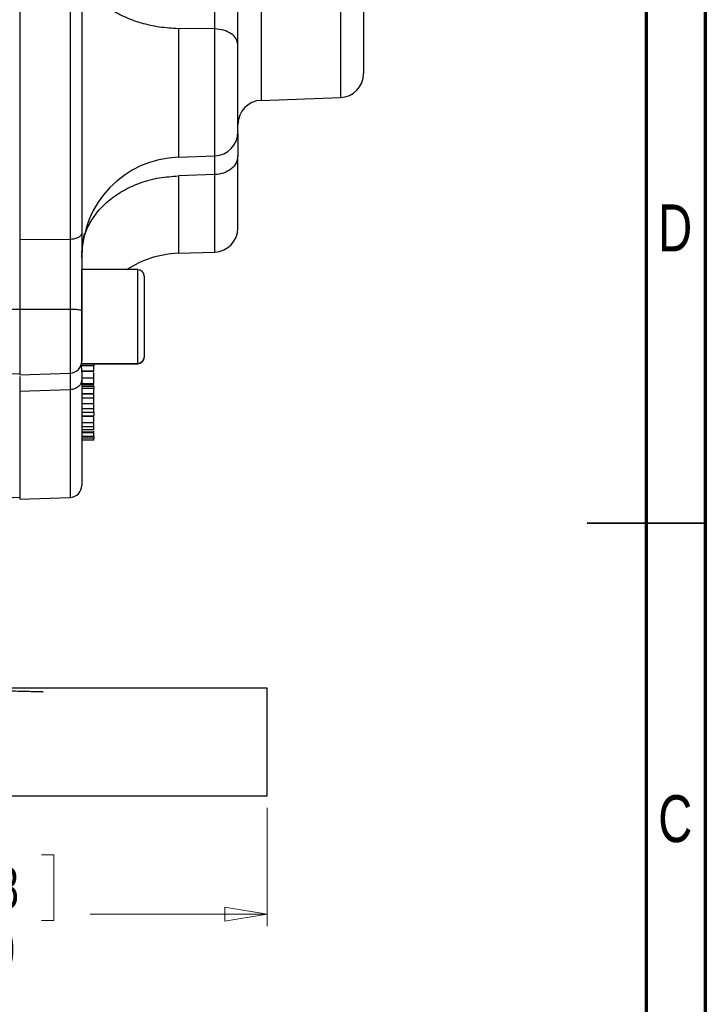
# Model space of a CAD drawing. Header units: inches. Extents: x 0.6 to 16.3, y 0.2 to 11.5.
# Tile 16 of 21: x 14.1 to 16.3, y 4.2 to 7.5. Entities that reach past the tile are written whole.
import ezdxf

# ---------------------------------------------------------------- set-up
doc = ezdxf.new("R2010")
doc.units = ezdxf.units.IN
doc.header["$MEASUREMENT"] = 0
doc.styles.add('SLDTEXTSTYLE0', font='TXT', dxfattribs={"width": 0.75})
doc.dimstyles.new('SLDDIMSTYLE1', dxfattribs={"dimtxt": 0.137795, "dimasz": 0.14, "dimexe": 0, "dimexo": 0.0625, "dimgap": 0.034449, "dimtad": 0, "dimdec": 1, "dimlfac": 1.5, "dimrnd": 1e-09, "dimzin": 4, "dimdsep": 46, "dimtxsty": 'SLDTEXTSTYLE0', "dimblk1": 'CLOSED', "dimblk2": 'CLOSED', "dimsah": 1, "dimcen": 0.09, "dimadec": 0, "dimazin": 1, "dimtfac": 1, "dimtdec": 1, "dimtofl": 0, "dimtmove": 0, "dimatfit": 3, "dimldrblk": 'CLOSED', "dimfxl": 0, "dimfrac": 2, "dimtolj": 1, "dimtzin": 12, "dimarcsym": 0})

# ---------------------------------------------------------------- blocks, each defined once
blk = doc.blocks.new('_Closed')
at = {"color": 0, "linetype": 'ByBlock', "lineweight": -2}
for p, q in [((-1, 0.166667), (0, 0)), ((-1, 0.166667), (-1, -0.166667)), ((0, 0), (-1, -0.166667)), ((0, 0), (-1, 0))]:
    blk.add_line(p, q, dxfattribs=at)
blk = doc.blocks.new('_D_4')
at = {"color": 7, "linetype": 'Continuous', "lineweight": 0}
for p, q in [((10.2122, 4.8974), (10.2122, 4.5037)), ((14.8789, 4.8974), (14.8789, 4.5037)), ((13.822, 4.7415), (13.78, 4.7415)), ((13.78, 4.7415), (13.78, 4.5228)), ((14.1274, 4.7415), (14.1694, 4.7415)), ((14.1694, 4.7415), (14.1694, 4.5228)), ((10.2122, 4.5431), (13.6591, 4.5431)), ((14.8789, 4.5431), (14.2902, 4.5431)), ((13.78, 4.5228), (13.822, 4.5228)), ((14.1694, 4.5228), (14.1274, 4.5228))]:
    blk.add_line(p, q, dxfattribs=at)
at = {"color": 7, "linetype": 'Continuous', "lineweight": 18, "xscale": 0.14, "yscale": 0.14, "rotation": 180.0000000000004}
blk.add_blockref('_Closed', (10.2122, 4.5431, 0.1197), dxfattribs=at)
at = {"color": 7, "linetype": 'Continuous', "lineweight": 18, "xscale": 0.14, "yscale": 0.14}
blk.add_blockref('_Closed', (14.8789, 4.5431, 0.1197), dxfattribs=at)
at = {"color": 7, "linetype": 'Continuous', "lineweight": 18, "char_height": 0.1378, "attachment_point": 1, "style": 'SLDTEXTSTYLE0'}
for s, insert in [('178', (13.822, 4.7004)), ('7.0', (13.8474, 4.4942))]:
    blk.add_mtext(s, dxfattribs=dict(at, insert=insert))

msp = doc.modelspace()

# ---------------------------------------------------------------- linework, layer by layer
at = {"color": 7, "linetype": 'Continuous', "lineweight": 70}
for p, q in [((16.3386, 11.4961), (16.3386, 0.1969)), ((16.1417, 11.2992), (16.1417, 0.3937))]:
    msp.add_line(p, q, dxfattribs=at)
at = {"color": 7, "linetype": 'Continuous', "lineweight": 25}
for p, q in [((14.0552, 9.079), (14.0552, 6.7899)), ((14.2233, 9.0772), (14.2233, 6.7916)), ((14.7047, 7.493), (14.5836, 7.4951)), ((14.8591, 7.2552), (15.1233, 7.2644)), ((14.5836, 7.0659), (14.7047, 7.0702)), ((14.7047, 7.0077), (14.5836, 7.0034)), ((14.2233, 6.7916), (14.0552, 6.7899)), ((14.5836, 6.7456), (14.7047, 6.7498)), ((14.4485, 6.6911), (14.2619, 6.6911)), ((14.2619, 6.3784), (14.2619, 6.6911)), ((14.4699, 6.6697), (14.4699, 6.3997)), ((14.2233, 6.5588), (14.0552, 6.5587)), ((14.0552, 6.5587), (14.0552, 6.3408)), ((14.4699, 6.3997), (14.4699, 6.3986)), ((14.2619, 6.3784), (14.4485, 6.3784)), ((14.3019, 6.3763), (14.2619, 6.3763)), ((14.3019, 6.3709), (14.2619, 6.3709)), ((14.3019, 6.3773), (14.4485, 6.3773)), ((13.8568, 6.3385), (14.0552, 6.3454)), ((14.0552, 6.3408), (14.2233, 6.3467)), ((14.3019, 6.3533), (14.2619, 6.3533)), ((14.2619, 6.3524), (14.3019, 6.3524)), ((14.2619, 6.3511), (14.2619, 6.324)), ((14.2619, 6.3309), (14.3019, 6.3309)), ((14.2619, 6.3121), (14.3019, 6.3121)), ((14.2619, 6.3085), (14.3019, 6.3085)), ((14.3019, 6.3014), (14.2619, 6.3014)), ((14.3019, 6.3025), (14.3019, 6.306)), ((14.2233, 6.2912), (14.0552, 6.2853)), ((14.0552, 6.2853), (14.0552, 5.9266)), ((14.3019, 6.2947), (14.2619, 6.2947)), ((14.3019, 6.2777), (14.2619, 6.2777)), ((14.2619, 6.2775), (14.3019, 6.2775)), ((14.3019, 6.2635), (14.3019, 6.2761)), ((14.2619, 6.2635), (14.3019, 6.2635)), ((14.2619, 6.2451), (14.3019, 6.2451)), ((14.3019, 6.2283), (14.3019, 6.2436)), ((14.2619, 6.2283), (14.3019, 6.2283)), ((14.2619, 6.2167), (14.3019, 6.2167)), ((14.3019, 6.2029), (14.2619, 6.2029)), ((14.3019, 6.2015), (14.2619, 6.2015)), ((14.2619, 6.1823), (14.3019, 6.1823)), ((14.2619, 6.1689), (14.3019, 6.1689)), ((14.3019, 6.1576), (14.2619, 6.1576)), ((14.2619, 6.1505), (14.3019, 6.1505)), ((14.2619, 6.1482), (14.3019, 6.1482)), ((14.3019, 6.1347), (14.2619, 6.1347)), ((14.3019, 6.1292), (14.2619, 6.1292)), ((14.3019, 6.1232), (14.2619, 6.1232)), ((13.8968, 5.9271), (14.0552, 5.9326)), ((14.0552, 5.9266), (14.2233, 5.9324)), ((14.8789, 5.2968), (13.5455, 5.2968)), ((14.8789, 4.9368), (14.8789, 5.2968)), ((14.8789, 4.9368), (13.5455, 4.9368))]:
    msp.add_line(p, q, dxfattribs=at)
at = {"color": 8, "linetype": 'Continuous', "lineweight": 25}
for p, q in [((14.8591, 8.5381), (14.8591, 7.2552)), ((15.1233, 8.5322), (15.1233, 7.2644)), ((14.5836, 7.4951), (14.5836, 7.0659)), ((14.7047, 7.0702), (14.7047, 7.493)), ((14.5836, 7.0034), (14.5836, 6.7456)), ((14.7047, 6.7498), (14.7047, 7.0077)), ((14.4485, 6.3784), (14.4485, 6.6911)), ((14.0552, 6.5581), (13.8795, 6.558)), ((14.2233, 6.5588), (14.2233, 6.3467)), ((14.4485, 6.3773), (14.4485, 6.3784)), ((14.2233, 6.2912), (14.2233, 5.9324))]:
    msp.add_line(p, q, dxfattribs=at)
at = {"color": 7, "linetype": 'Continuous', "lineweight": 35}
for p, q in [((16.3386, 5.8465), (15.9449, 5.8465)), ((16.1417, 5.8465), (16.3386, 5.8465))]:
    msp.add_line(p, q, dxfattribs=at)
at = {"color": 7, "linetype": 'Continuous', "lineweight": 25, "flags": 128}
for points in [[(14.2619, 6.732), (14.2658, 6.783), (14.2714, 6.811)], [(14.2593, 6.3715), (14.2611, 6.3779), (14.2619, 6.3856)]]:
    msp.add_lwpolyline(points, dxfattribs=at)
at = {"color": 7, "linetype": 'Continuous', "lineweight": 25}
for centre, radius, start, end in [((15.1205, 7.3444), 0.08, 272, 0), ((14.8619, 7.1752), 0.08, 92, 180), ((14.7019, 7.1501), 0.08, 272, 0), ((14.5952, 6.7328), 0.3333, 92, 180), ((14.7019, 6.8297), 0.08, 272, 0), ((14.5952, 6.4124), 0.3333, 92, 123.2916), ((14.4485, 6.6697), 0.0213, 0, 90), ((14.4485, 6.3997), 0.0213, 270, 0), ((14.4485, 6.3986), 0.0213, 270, 0), ((14.2219, 6.3867), 0.04, 272, 0), ((14.2219, 5.9724), 0.04, 272, 0)]:
    msp.add_arc(centre, radius, start, end, dxfattribs=at)
for points, knots in [([(14.0552, 9.0748), (14.0552, 9.0687), (14.0552, 9.0564), (14.0552, 9.0377), (14.0552, 9.019), (14.0552, 9.0001), (14.0552, 8.981), (14.0552, 8.9619), (14.0552, 8.9426), (14.0552, 8.9232), (14.0552, 8.9037), (14.0552, 8.884), (14.0552, 8.8643), (14.0552, 8.8443), (14.0552, 8.7861), (14.0552, 8.6875), (14.0552, 8.5445), (14.0552, 8.3967), (14.0552, 8.2444), (14.0552, 8.0896), (14.0552, 7.9332), (14.0552, 7.7768), (14.0552, 7.622), (14.0552, 7.4697), (14.0552, 7.322), (14.0552, 7.1789), (14.0552, 7.0745), (14.0552, 7.005), (14.0552, 6.9683), (14.0552, 6.9321), (14.0552, 6.8963), (14.0552, 6.8609), (14.0552, 6.826), (14.0552, 6.8031), (14.0552, 6.7916)], [0, 0, 0, 0, 0.00924, 0.018474, 0.027703, 0.036927, 0.046148, 0.055368, 0.064587, 0.073807, 0.083028, 0.092252, 0.10148, 0.110713, 0.119952, 0.182033, 0.244119, 0.307698, 0.371283, 0.435639, 0.500001, 0.564357, 0.628718, 0.692298, 0.755882, 0.817963, 0.880049, 0.897202, 0.914336, 0.93146, 0.948581, 0.965706, 0.982844, 1, 1, 1, 1]), ([(14.2619, 9.0544), (14.2619, 9.0012), (14.2619, 8.8939), (14.2619, 8.7194), (14.2619, 8.5344), (14.2619, 8.3399), (14.2619, 8.1387), (14.2619, 7.9346), (14.2619, 7.7304), (14.2619, 7.5292), (14.2619, 7.3347), (14.2619, 7.1495), (14.2619, 6.975), (14.2619, 6.8676), (14.2619, 6.8144)], [0, 0, 0, 0, 0.079937, 0.161332, 0.244098, 0.328859, 0.414198, 0.5, 0.585797, 0.671136, 0.755901, 0.838663, 0.920061, 1, 1, 1, 1]), ([(15.2005, 8.4607), (15.2005, 8.4454), (15.2005, 8.4142), (15.2005, 8.3499), (15.2005, 8.273), (15.2005, 8.1845), (15.2005, 8.0886), (15.2005, 7.9896), (15.2005, 7.8919), (15.2005, 7.7976), (15.2005, 7.7068), (15.2005, 7.6199), (15.2005, 7.5393), (15.2005, 7.4693), (15.2005, 7.4131), (15.2005, 7.3731), (15.2005, 7.3488), (15.2005, 7.3458), (15.2005, 7.3444)], [0, 0, 0, 0, 0.0594255, 0.1214102, 0.1852266, 0.25, 0.3147734, 0.3785898, 0.4405745, 0.5, 0.5594255, 0.6214102, 0.6852266, 0.75, 0.8147734, 0.8785898, 0.9405745, 1, 1, 1, 1]), ([(14.7047, 7.493), (14.7047, 7.5059), (14.7048, 7.53), (14.7049, 7.5758), (14.705, 7.6181), (14.7049, 7.6549), (14.7049, 7.6772), (14.7049, 7.7023), (14.7048, 7.7293), (14.7047, 7.7503), (14.7047, 7.7592)], [0, 0, 0, 0, 0.173075, 0.322557, 0.542416, 0.642138, 0.716632, 0.777709, 0.906675, 1, 1, 1, 1]), ([(14.7819, 7.4409), (14.7819, 7.4644), (14.7819, 7.5115), (14.7819, 7.5945), (14.7819, 7.6823), (14.7819, 7.7414), (14.7819, 7.771)], [0, 0, 0, 0, 0.249422, 0.498998, 0.749372, 1, 1, 1, 1]), ([(14.7819, 7.152), (14.7819, 7.1515), (14.7819, 7.1497), (14.7819, 7.1642), (14.7819, 7.1942), (14.7819, 7.2369), (14.7819, 7.2876), (14.7819, 7.3427), (14.7819, 7.397), (14.7819, 7.4265), (14.7819, 7.4409)], [0, 0, 0, 0, 0.050687, 0.189097, 0.327508, 0.459398, 0.591288, 0.729699, 0.86811, 1, 1, 1, 1]), ([(14.7819, 7.1446), (14.7819, 7.1368), (14.7819, 7.1201), (14.7819, 7.0874), (14.7819, 7.0702)], [0, 0, 0, 0, 0.472058, 1, 1, 1, 1]), ([(14.7047, 7.0077), (14.7047, 7.0174), (14.7048, 7.0356), (14.7049, 7.0572), (14.7049, 7.0656), (14.7049, 7.0703)], [0, 0, 0, 0, 0.341495, 0.63644, 1, 1, 1, 1]), ([(14.7819, 6.8297), (14.7819, 6.8312), (14.7819, 6.8341), (14.7819, 6.857), (14.7819, 6.8926), (14.7819, 6.941), (14.7819, 6.9993), (14.7819, 7.0467), (14.7819, 7.0702)], [0, 0, 0, 0, 0.172754, 0.344354, 0.514513, 0.679754, 0.841652, 1, 1, 1, 1]), ([(14.2233, 6.7916), (14.2233, 6.7759), (14.2233, 6.7479), (14.2234, 6.706), (14.2234, 6.6703), (14.2234, 6.64), (14.2233, 6.6104), (14.2233, 6.5844), (14.2233, 6.5664), (14.2233, 6.5588)], [0, 0, 0, 0, 0.227167, 0.405662, 0.543405, 0.681947, 0.778223, 0.906866, 1, 1, 1, 1]), ([(14.2619, 6.8144), (14.2619, 6.795), (14.2619, 6.756), (14.2619, 6.6904), (14.2619, 6.6223), (14.2619, 6.5766), (14.2619, 6.5537)], [0, 0, 0, 0, 0.250005, 0.500038, 0.749999, 1, 1, 1, 1]), ([(14.0552, 6.7899), (14.0552, 6.7714), (14.0552, 6.7371), (14.0552, 6.6808), (14.0552, 6.6219), (14.0552, 6.5808), (14.0552, 6.5587)], [0, 0, 0, 0, 0.266835, 0.494114, 0.727989, 1, 1, 1, 1]), ([(14.0552, 6.5581), (14.0552, 6.5438), (14.0552, 6.515), (14.0552, 6.4726), (14.0552, 6.4334), (14.0552, 6.3994), (14.0552, 6.3723), (14.0552, 6.3542), (14.0552, 6.3454), (14.0552, 6.3463), (14.0552, 6.3466)], [0, 0, 0, 0, 0.134597, 0.269195, 0.403792, 0.538389, 0.672986, 0.807584, 0.942181, 1, 1, 1, 1]), ([(14.2619, 6.5537), (14.2619, 6.5426), (14.2619, 6.52), (14.2619, 6.4866), (14.2619, 6.4557), (14.2619, 6.4292), (14.2619, 6.408), (14.2619, 6.3937), (14.2619, 6.3867), (14.2619, 6.3874), (14.2619, 6.3876)], [0, 0, 0, 0, 0.1326308, 0.2687973, 0.4049638, 0.5375946, 0.6702254, 0.8063919, 0.9425584, 1, 1, 1, 1]), ([(14.2618, 6.3511), (14.2618, 6.3529), (14.2618, 6.3583), (14.2613, 6.3659), (14.2604, 6.3711), (14.2592, 6.3718), (14.2588, 6.372)], [0, 0, 0, 0, 0.134085, 0.401029, 0.765589, 1, 1, 1, 1]), ([(14.3019, 6.3763), (14.3019, 6.3757), (14.3019, 6.3749), (14.3019, 6.3727), (14.3019, 6.3714), (14.3019, 6.3709)], [0, 0, 0, 0, 0.5578597, 0.8362543, 1, 1, 1, 1]), ([(14.3019, 6.3533), (14.3019, 6.3539), (14.3019, 6.3555), (14.3019, 6.3595), (14.3019, 6.3639), (14.3019, 6.3679), (14.3019, 6.37), (14.3019, 6.3709)], [0, 0, 0, 0, 0.15671, 0.401174, 0.666276, 0.851909, 1, 1, 1, 1]), ([(14.3019, 6.3548), (14.3019, 6.3557), (14.3019, 6.3589), (14.3019, 6.3627), (14.3019, 6.3653), (14.3019, 6.3657)], [0, 0, 0, 0, 0.248808, 0.870542, 1, 1, 1, 1]), ([(14.0552, 6.335), (14.0552, 6.3298), (14.0552, 6.3185), (14.0552, 6.297), (14.0552, 6.2853)], [0, 0, 0, 0, 0.454788, 1, 1, 1, 1]), ([(14.3019, 6.3309), (14.3019, 6.3334), (14.3019, 6.3386), (14.3019, 6.3446), (14.3019, 6.3479)], [0, 0, 0, 0, 0.468571, 1, 1, 1, 1]), ([(14.2619, 6.324), (14.2619, 6.2892), (14.2619, 6.2189), (14.2619, 6.1333), (14.2619, 6.0629), (14.2619, 6.0116), (14.2619, 5.9786), (14.2619, 5.9745), (14.2619, 5.9724)], [0, 0, 0, 0, 0.159873, 0.322664, 0.488197, 0.657718, 0.828396, 1, 1, 1, 1]), ([(14.3019, 6.3121), (14.3019, 6.3135), (14.3019, 6.3161), (14.3019, 6.3219), (14.3019, 6.3276), (14.3019, 6.3309)], [0, 0, 0, 0, 0.2924, 0.585087, 1, 1, 1, 1]), ([(14.3019, 6.3013), (14.3019, 6.3013), (14.3019, 6.301), (14.3019, 6.2992), (14.3019, 6.2968), (14.3019, 6.2953), (14.3019, 6.2947)], [0, 0, 0, 0, 0.045596, 0.583756, 0.845845, 1, 1, 1, 1]), ([(14.0552, 6.2903), (14.0552, 6.2861), (14.0552, 6.2776), (14.0552, 6.2651), (14.0552, 6.2528), (14.0552, 6.2407), (14.0552, 6.2289), (14.0552, 6.2173), (14.0552, 6.2059), (14.0552, 6.1947), (14.0552, 6.1837), (14.0552, 6.1729), (14.0552, 6.1624), (14.0552, 6.1521), (14.0552, 6.1227), (14.0552, 6.0782), (14.0552, 6.0262), (14.0552, 5.985), (14.0552, 5.9621), (14.0552, 5.9504), (14.0552, 5.9449), (14.0552, 5.9404), (14.0552, 5.9369), (14.0552, 5.9344), (14.0552, 5.9329), (14.0552, 5.9327), (14.0552, 5.9326)], [0, 0, 0, 0, 0.0184794, 0.0369459, 0.0554018, 0.0738495, 0.0922912, 0.1107293, 0.1291661, 0.147604, 0.1660451, 0.1844919, 0.2029467, 0.2214118, 0.2398895, 0.3640431, 0.4882079, 0.6153584, 0.7425205, 0.7793464, 0.8161273, 0.8528815, 0.8896275, 0.9263837, 0.9631684, 1, 1, 1, 1]), ([(14.3019, 6.2777), (14.3019, 6.2783), (14.3019, 6.2797), (14.3019, 6.2835), (14.3019, 6.2877), (14.3019, 6.2917), (14.3019, 6.2938), (14.3019, 6.2947)], [0, 0, 0, 0, 0.15671, 0.401174, 0.666276, 0.851909, 1, 1, 1, 1]), ([(14.3019, 6.2451), (14.3019, 6.2455), (14.3019, 6.2464), (14.3019, 6.2497), (14.3019, 6.2545), (14.3019, 6.2596), (14.3019, 6.2625), (14.3019, 6.2635)], [0, 0, 0, 0, 0.122482, 0.301752, 0.57769, 0.860686, 1, 1, 1, 1]), ([(14.3019, 6.2451), (14.3019, 6.2449), (14.3019, 6.2446), (14.3019, 6.245), (14.3019, 6.2451)], [0, 0, 0, 0, 0.716763, 1, 1, 1, 1]), ([(14.3019, 6.2167), (14.3019, 6.2176), (14.3019, 6.2202), (14.3019, 6.224), (14.3019, 6.2269), (14.3019, 6.2283)], [0, 0, 0, 0, 0.218061, 0.607467, 1, 1, 1, 1]), ([(14.3019, 6.2167), (14.3019, 6.216), (14.3019, 6.2141), (14.3019, 6.2102), (14.3019, 6.2065), (14.3019, 6.2038), (14.3019, 6.2031), (14.3019, 6.2029)], [0, 0, 0, 0, 0.116766, 0.316948, 0.687458, 0.870936, 1, 1, 1, 1]), ([(14.3019, 6.2035), (14.3019, 6.2032), (14.3019, 6.2026), (14.3019, 6.2026), (14.3019, 6.2028), (14.3019, 6.2029)], [0, 0, 0, 0, 0.401947, 0.892076, 1, 1, 1, 1]), ([(14.3019, 6.1823), (14.3019, 6.1827), (14.3019, 6.1834), (14.3019, 6.1866), (14.3019, 6.1919), (14.3019, 6.1966), (14.3019, 6.1992)], [0, 0, 0, 0, 0.13308, 0.313889, 0.610563, 1, 1, 1, 1]), ([(14.3019, 6.1823), (14.3019, 6.1822), (14.3019, 6.182), (14.3019, 6.1823), (14.3019, 6.1823)], [0, 0, 0, 0, 0.9334272, 1, 1, 1, 1]), ([(14.3019, 6.1689), (14.3019, 6.1692), (14.3019, 6.1698), (14.3019, 6.1726), (14.3019, 6.1758), (14.3019, 6.1784), (14.3019, 6.1791)], [0, 0, 0, 0, 0.1821734, 0.4490927, 0.8536199, 1, 1, 1, 1]), ([(14.3019, 6.1576), (14.3019, 6.1578), (14.3019, 6.1586), (14.3019, 6.1615), (14.3019, 6.1652), (14.3019, 6.1689), (14.3019, 6.1711), (14.3019, 6.1721)], [0, 0, 0, 0, 0.1567098, 0.4011736, 0.6662758, 0.8519092, 1, 1, 1, 1]), ([(14.3019, 6.1505), (14.3019, 6.1507), (14.3019, 6.151), (14.3019, 6.153), (14.3019, 6.1532)], [0, 0, 0, 0, 0.920939, 1, 1, 1, 1]), ([(14.3019, 6.1347), (14.3019, 6.1363), (14.3019, 6.1386), (14.3019, 6.1435), (14.3019, 6.1465), (14.3019, 6.148), (14.3019, 6.1482)], [0, 0, 0, 0, 0.50378, 0.737382, 0.971834, 1, 1, 1, 1]), ([(14.3019, 6.1347), (14.3019, 6.1342), (14.3019, 6.1333), (14.3019, 6.1313), (14.3019, 6.1299), (14.3019, 6.1292)], [0, 0, 0, 0, 0.409669, 0.69267, 1, 1, 1, 1]), ([(14.3019, 6.1232), (14.3019, 6.1233), (14.3019, 6.1235), (14.3019, 6.1246), (14.3019, 6.1263), (14.3019, 6.1279), (14.3019, 6.1288), (14.3019, 6.1292)], [0, 0, 0, 0, 0.142219, 0.370296, 0.705474, 0.875851, 1, 1, 1, 1]), ([(13.3814, 5.3046), (13.3861, 5.3045), (13.3955, 5.3042), (13.4096, 5.3039), (13.4236, 5.3035), (13.4376, 5.3031), (13.4516, 5.3028), (13.4655, 5.3024), (13.4794, 5.302), (13.4933, 5.3017), (13.5071, 5.3013), (13.5405, 5.3004), (13.5928, 5.2991), (13.6632, 5.2972), (13.7315, 5.2954), (13.7973, 5.2937), (13.8592, 5.2921), (13.9163, 5.2906), (13.9678, 5.2892), (14.0127, 5.2881), (14.0509, 5.2871), (14.0817, 5.2863), (14.1053, 5.2856), (14.1185, 5.2853), (14.1254, 5.2851), (14.1289, 5.285), (14.1314, 5.285), (14.133, 5.2849), (14.1332, 5.2849), (14.1333, 5.2849)], [0, 0, 0, 0, 0.011734, 0.0234529, 0.0351605, 0.0468604, 0.0585564, 0.0702521, 0.0819513, 0.0936576, 0.1053749, 0.1171067, 0.1789107, 0.2407249, 0.3049207, 0.3691264, 0.4345865, 0.5000557, 0.5655114, 0.6309763, 0.6951599, 0.7593534, 0.82114, 0.8829367, 0.9063739, 0.9297691, 0.953152, 0.9765525, 1, 1, 1, 1])]:
    msp.add_open_spline(points, degree=3, knots=knots, dxfattribs=at)
for points in [[(14.2619, 7.7113), (14.2631, 7.6975), (14.2654, 7.6698), (14.2844, 7.6298), (14.3139, 7.5928), (14.354, 7.5601), (14.4028, 7.533), (14.4588, 7.5126), (14.5197, 7.4989), (14.5623, 7.4964), (14.5836, 7.4951)], [(14.7819, 7.4409), (14.7807, 7.4476), (14.7784, 7.4609), (14.7607, 7.4779), (14.7353, 7.4901), (14.7149, 7.492), (14.7047, 7.493)], [(14.7819, 7.0702), (14.7807, 7.0622), (14.7784, 7.0461), (14.7607, 7.0258), (14.7353, 7.0112), (14.7149, 7.0088), (14.7047, 7.0077)], [(14.2619, 6.7426), (14.2631, 6.7593), (14.2654, 6.7927), (14.2844, 6.8409), (14.3139, 6.8856), (14.354, 6.925), (14.4028, 6.9577), (14.4588, 6.9824), (14.5197, 6.9989), (14.5623, 7.0019), (14.5836, 7.0034)], [(14.2619, 6.8144), (14.2613, 6.8115), (14.2602, 6.8057), (14.2513, 6.7982), (14.2386, 6.7929), (14.2284, 6.7921), (14.2233, 6.7916)], [(14.2619, 6.5537), (14.2613, 6.5544), (14.2602, 6.5557), (14.2513, 6.5573), (14.2386, 6.5585), (14.2284, 6.5587), (14.2233, 6.5588)], [(14.2619, 6.324), (14.2613, 6.3198), (14.2602, 6.3114), (14.2513, 6.3007), (14.2386, 6.2931), (14.2284, 6.2918), (14.2233, 6.2912)]]:
    msp.add_open_spline(points, degree=3, dxfattribs=at)
at = {"color": 8, "linetype": 'Continuous', "lineweight": 25}
msp.add_open_spline([(14.2234, 6.3471), (14.2234, 6.3468), (14.2234, 6.3452), (14.2234, 6.3394), (14.2234, 6.3294), (14.2233, 6.3177), (14.2233, 6.3055), (14.2233, 6.2954), (14.2233, 6.2912)], degree=3, knots=[0, 0, 0, 0, 0.065449, 0.282039, 0.499885, 0.651273, 0.853554, 1, 1, 1, 1], dxfattribs=at)

# ---------------------------------------------------------------- texts
at = {"color": 7, "linetype": 'Continuous', "lineweight": 0, "char_height": 0.1562, "attachment_point": 2, "style": 'SLDTEXTSTYLE0'}
for s, insert in [('D', (16.2383, 6.9084)), ('C', (16.2385, 4.9399))]:
    msp.add_mtext(s, dxfattribs=dict(at, insert=insert))

# ---------------------------------------------------------------- dimensions: what is measured, and where the dimension line sits
at = {"color": 7, "linetype": 'Continuous', "lineweight": 18}
dim = msp.add_linear_dim(base=(14.8789, 4.5431), p1=(10.2122, 4.9368), p2=(14.8789, 4.9368), dimstyle='SLDDIMSTYLE1', dxfattribs=at)
dim.commit()
dim.dimension.update_dxf_attribs({"geometry": '_D_4', "text_midpoint": (13.9747, 4.5431), "dimtype": 160})

doc.saveas('drawing.dxf')
